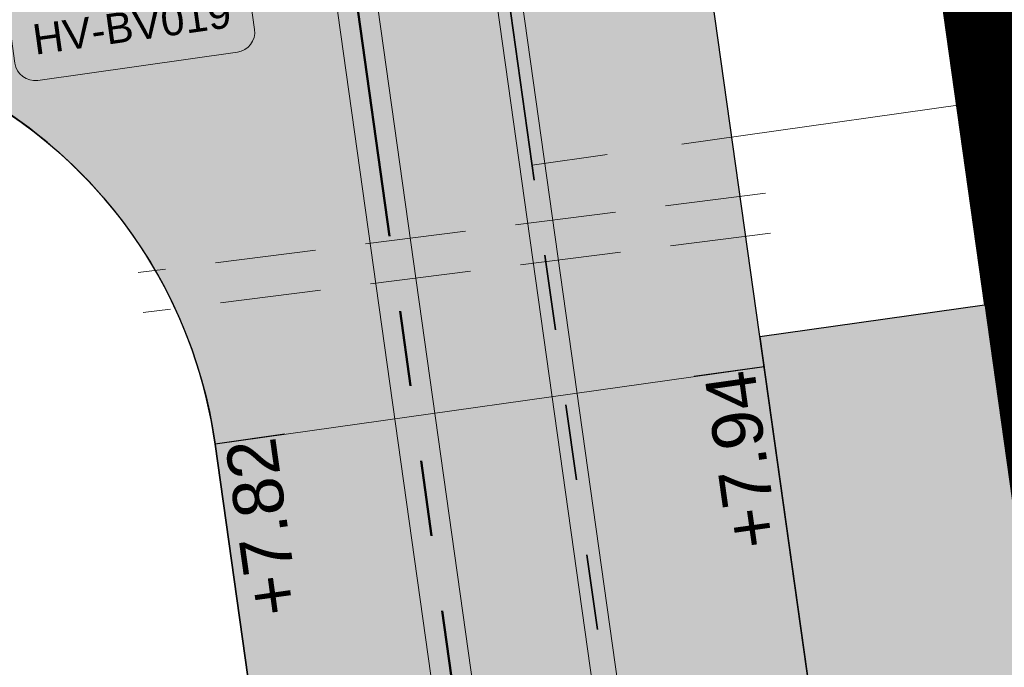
# Model space of a CAD drawing. Extents: x 98477 to 100410, y 398052 to 398969.
# Tile 74 of 256: x 98577 to 98586, y 398295 to 398301. Entities that reach past the tile are written whole.
import ezdxf
from ezdxf.enums import TextEntityAlignment as Align

# ---------------------------------------------------------------- set-up
doc = ezdxf.new("R2010")
doc.units = 0
for name, pattern in [('AL-NUTSTRACE', [17, 5, -3.5, 0, -3.5, 5]), ('DASHEDX2', [1.5, 1, -0.5]), ('RI-DWA', [9.75, 4.5, -0.75, 0.75, -0.75, 0.75, -0.75, 0.75, -0.75]), ('RI-RWA', [8.25, 4.5, -0.75, 0.75, -0.75, 0.75, -0.75])]:
    doc.linetypes.add(name, pattern=pattern)
for name, color, linetype, lineweight in [('N-IE-mantelbuis ø250', 42, 'DASHEDX2', 18), ('N-KO-kantbegrenzing grondwerk', 70, 'Continuous', 25), ('N-KO-kantverharding', 2, 'Continuous', 25), ('N-RI-DWA hoofdriool', 24, 'RI-DWA', 35), ('N-RI-DWA hoofdriool buiswand', 24, 'Continuous', 13), ('N-RI-DWA huisaansluitleiding', 24, 'RI-DWA', 18), ('N-RI-DWA putnummer', 24, 'Continuous', 18), ('N-RI-RWA hoofdriool', 162, 'RI-RWA', 50), ('N-RI-RWA hoofdriool buiswand', 162, 'Continuous', 13), ("N-VH-arcering 'MAT' grijs 251", 251, 'Continuous', 18), ('N-VH-arcering printbeton', 8, 'Continuous', 9), ('X-AL-hoogtelijn - Niv 1', 1, 'AL-HOOGTELIJN', 18), ('X-AL-nutstrace VERWERKT', 252, 'AL-NUTSTRACE', 18), ('X-AL-planthoogte VERWERKT', 180, 'Continuous', 25)]:
    doc.layers.add(name, color=color, linetype=linetype, lineweight=lineweight)
for name, color, linetype, plot in [('X-AL-contourlijnen', 30, 'Continuous', False), ('X-AL-hulplijn', 30, 'Continuous', False), ('X-AL-hulplijn riolering', 30, 'Continuous', False)]:
    doc.layers.add(name, color=color, linetype=linetype, plot=plot)
doc.styles.add('CS Annotative', font='arial.ttf')
doc.styles.get("Standard").update_dxf_attribs({"font": 'txt.shx'})
doc.linetypes.add('AL-HOOGTELIJN', pattern='A,10,-1.5,["H",Standard,S=0.9,R=0,X=-0.3,Y=-0.45],-1.5,30', length=43)

# ---------------------------------------------------------------- blocks, each defined once
blk = doc.blocks.new('*U1229')
at = {"layer": 'X-AL-hulplijn', "flags": 128}
blk.add_lwpolyline([(0.3465938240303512, 0.0487105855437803), (-0.3465938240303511, -0.0487105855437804)], dxfattribs=at)
at = {"layer": 'X-AL-planthoogte VERWERKT', "linetype": 'Continuous', "style": 'CS Annotative'}
blk.add_attdef('HOOGTE-LINKS', text='', height=0.4999999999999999, rotation=98.00000003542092, dxfattribs=at).set_placement((-1.455191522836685e-11, 0), align=Align.MIDDLE_RIGHT)
blk = doc.blocks.new('*U1228')
at = {"layer": 'X-AL-hulplijn', "flags": 128}
blk.add_lwpolyline([(0.3465938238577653, 0.04871058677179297), (-0.3465938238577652, -0.04871058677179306)], dxfattribs=at)
at = {"layer": 'X-AL-planthoogte VERWERKT', "linetype": 'Continuous', "style": 'CS Annotative'}
blk.add_attdef('HOOGTE-LINKS', text='', height=0.5, rotation=98.00000023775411, dxfattribs=at).set_placement((0, 0), align=Align.MIDDLE_RIGHT)
blk = doc.blocks.new('*U571')
at = {"layer": 'X-AL-hulplijn riolering'}
for points in [[(-0.6275572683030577, 0.6275572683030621), (7.682743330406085e-16, 0), (0.6275572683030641, 0.6275572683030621, 0.4142135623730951)], [(3.290701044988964e-15, 0), (-0.6275572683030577, -0.6275572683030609, 0.4142135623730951), (0.6275572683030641, -0.6275572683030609)]]:
    blk.add_hatch(color=256, dxfattribs=at).paths.add_polyline_path(points)
at = {"lineweight": 9}
blk.add_line((-23.04731756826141, -13.51823233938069), (-11.16410074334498, -11.84815512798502), dxfattribs=at)
blk.add_lwpolyline([(-21.50035709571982, -17.34013151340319), (-11.59767640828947, -15.9484005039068, 0.414213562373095), (-10.74658144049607, -14.81895933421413), (-11.5816200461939, -8.877350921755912, 0.414213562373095), (-12.71106121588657, -8.026255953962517), (-22.61374190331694, -9.417986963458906, 0.414213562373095), (-23.46483687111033, -10.54742813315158), (-22.6297982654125, -16.48903654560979, 0.414213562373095)], format="xyb", close=True)
at = {"layer": 'X-AL-hulplijn riolering'}
for points in [[(0.7530687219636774, -0.7530687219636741), (-0.7530687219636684, 0.7530687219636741)], [(0.7530687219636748, 0.7530687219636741), (-0.7530687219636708, -0.7530687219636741)]]:
    blk.add_lwpolyline(points, dxfattribs=at)
blk.add_circle((3.290701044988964e-15, 0), 0.8875, dxfattribs=at)
at = {"style": 'CS Annotative'}
for tag, height, p in [('HOOGTE', 2.5, (-17.380693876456, -10.72657577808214)), ('NR', 1.5, (-16.83072443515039, -14.63981168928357))]:
    blk.add_attdef(tag, text='', height=height, rotation=7.999999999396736, dxfattribs=at).set_placement(p, align=Align.MIDDLE_CENTER)

msp = doc.modelspace()

# ---------------------------------------------------------------- hatches: boundary and pattern name
at = {"layer": "N-VH-arcering 'MAT' grijs 251"}
h = msp.add_hatch(color=256, dxfattribs=at)
h.dxf.hatch_style = 1
edge = h.paths.add_edge_path()
edge.add_line((98801.70985258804, 398275.5025756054), (98759.07881222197, 398269.5111736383))
edge.add_arc((98758.55691309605, 398273.2246788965), 3.749999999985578, 188.0000000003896, 277.9999999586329, ccw=False)
edge.add_line((98754.84340783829, 398272.7027797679), (98754.7320693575, 398273.4949942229))
edge.add_arc((98759.43584268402, 398274.1560664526), 4.75000000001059, 98.00000000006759, 188.0000000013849, ccw=False)
edge.add_line((98758.77477045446, 398278.859839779), (98802.64364589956, 398285.0252081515))
edge.add_arc((98800.79960231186, 398298.1462600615), 13.24999999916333, 278.0000000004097, 315.3695932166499)
edge.add_arc((98814.32101528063, 398284.7981743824), 5.750000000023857, 97.99999999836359, 135.3695932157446, ccw=False)
edge.add_line((98813.52076995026, 398290.4922157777), (98817.94515990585, 398291.114023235))
edge.add_arc((98818.74540523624, 398285.4199818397), 5.750000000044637, 8.00000000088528, 97.99999999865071, ccw=False)
edge.add_line((98824.43944663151, 398286.2202271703), (98832.12180180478, 398231.5574297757))
edge.add_arc((98824.4472242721, 398230.4788382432), 7.74999999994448, -36.90337989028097, 8.000000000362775, ccw=False)
edge.add_line((98830.64450586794, 398225.8252159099), (98822.02531955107, 398214.3469478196))
edge.add_arc((98828.62242576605, 398209.3930917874), 8.249999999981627, 143.0966201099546, 188.000000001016)
edge.add_line((98820.45271419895, 398208.2449137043), (98820.95212056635, 398204.6914527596))
edge.add_line((98820.95212056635, 398204.6914527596), (98824.98814049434, 398175.9736787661))
edge.add_line((98824.98814049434, 398175.9736787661), (98826.34507822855, 398166.3185650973))
edge.add_arc((98829.56344945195, 398166.7708776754), 3.249999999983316, 187.9999999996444, 277.9999999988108)
edge.add_line((98830.01576203, 398163.552506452), (98845.49611657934, 398165.7281284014))
edge.add_line((98845.49611657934, 398165.7281284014), (98850.05134969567, 398166.3683246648))
edge.add_line((98850.05134969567, 398166.3683246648), (98871.26042709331, 398169.349066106))
edge.add_line((98871.26042709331, 398169.349066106), (98879.77673248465, 398170.5459547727))
edge.add_line((98879.77673248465, 398170.5459547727), (98895.91810200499, 398172.8144763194))
edge.add_line((98895.91810200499, 398172.8144763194), (98895.01347684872, 398179.2512187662))
edge.add_line((98895.01347684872, 398179.2512187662), (98835.84495974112, 398170.9356259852))
edge.add_arc((98835.18388751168, 398175.6393993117), 4.749999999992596, 188.0000000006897, 277.9999999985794, ccw=False)
edge.add_line((98830.48011418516, 398174.9783270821), (98825.97718274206, 398207.0183491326))
edge.add_arc((98833.65176027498, 398208.096940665), 7.750000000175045, 143.0966201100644, 188.0000000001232, ccw=False)
edge.add_line((98827.4544786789, 398212.7505629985), (98836.07366499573, 398224.2288310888))
edge.add_arc((98829.47655878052, 398229.1826871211), 8.250000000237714, 323.096620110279, 367.9999999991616)
edge.add_line((98837.64627034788, 398230.3308652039), (98837.34238794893, 398232.4931008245))
edge.add_line((98837.34238794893, 398232.4931008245), (98837.34238780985, 398232.493100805))
edge.add_line((98837.34238780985, 398232.493100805), (98829.68786739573, 398286.9578446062))
edge.add_arc((98835.38190879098, 398287.7580899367), 5.749999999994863, 97.99999999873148, 188.0000000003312, ccw=False)
edge.add_line((98834.58166346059, 398293.452131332), (98882.50500414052, 398300.1873176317))
edge.add_arc((98883.61838894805, 398292.2651730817), 8.000000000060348, 11.632034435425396, 97.9999999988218, ccw=False)
edge.add_line((98891.45409032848, 398293.8781776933), (98890.9995, 398296.0865))
edge.add_line((98890.9995, 398296.0865), (98889.023, 398305.688))
edge.add_line((98889.023, 398305.688), (98888.557, 398307.974))
edge.add_line((98888.557, 398307.974), (98887.38477368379, 398314.7597044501))
edge.add_arc((98879.50153614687, 398313.3978799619), 8.00000000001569, -82.00000000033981, 9.801079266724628, ccw=False)
edge.add_line((98880.6149209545, 398305.475735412), (98872.94460748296, 398304.3977431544))
edge.add_arc((98872.42270835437, 398308.1112484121), 3.749999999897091, 189.4265010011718, 278.00000000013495, ccw=False)
edge.add_arc((92946.7354543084, 397324.3039467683), 6003.049999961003, 9.42650100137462, 10.61166010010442)
edge.add_line((98847.1206531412, 398429.7738954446), (98842.31285519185, 398429.0982035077))
edge.add_arc((92946.7354539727, 397324.3039467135), 5998.200000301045, 9.428546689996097, 10.613773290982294, ccw=False)
edge.add_arc((98860.08948650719, 398306.4687901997), 3.840166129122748, -81.43407539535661, 6.657381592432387, ccw=False)
edge.add_line((98860.66146879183, 398302.6714605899), (98847.18483033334, 398300.7774425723))
edge.add_line((98847.18483033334, 398300.7774425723), (98842.62959721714, 398300.1372463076))
edge.add_line((98842.62959721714, 398300.1372463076), (98820.15051205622, 398296.9780169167))
edge.add_arc((98819.35026672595, 398302.672058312), 5.749999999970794, 187.9999999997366, 277.99999999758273, ccw=False)
edge.add_line((98813.65622533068, 398301.8718129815), (98812.30624625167, 398311.4774132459))
edge.add_line((98812.30624625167, 398311.4774132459), (98811.1093575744, 398319.9937186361))
edge.add_line((98811.1093575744, 398319.9937186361), (98809.24443803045, 398333.2633107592))
edge.add_line((98809.24443803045, 398333.2633107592), (98808.67382831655, 398337.3234098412))
edge.add_line((98808.67382831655, 398337.3234098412), (98807.71353391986, 398344.1562595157))
edge.add_line((98807.71353391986, 398344.1562595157), (98807.70657526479, 398344.2057729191))
edge.add_line((98807.70657526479, 398344.2057729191), (98811.66764753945, 398344.7624653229))
edge.add_line((98811.66764753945, 398344.7624653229), (98829.49247277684, 398347.2675811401))
edge.add_line((98829.49247277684, 398347.2675811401), (98831.96814294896, 398347.6155138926))
edge.add_line((98831.96814294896, 398347.6155138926), (98831.06351779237, 398354.0522563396))
edge.add_line((98831.06351779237, 398354.0522563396), (98828.58784762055, 398353.704323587))
edge.add_line((98828.58784762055, 398353.704323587), (98810.76302238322, 398351.1992077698))
edge.add_line((98810.76302238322, 398351.1992077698), (98806.80195010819, 398350.6425153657))
edge.add_line((98806.80195010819, 398350.6425153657), (98806.79499145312, 398350.6920287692))
edge.add_line((98806.79499145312, 398350.6920287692), (98805.14616655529, 398362.4240275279))
edge.add_line((98805.14616655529, 398362.4240275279), (98805.04836903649, 398363.119893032))
edge.add_line((98805.04836903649, 398363.119893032), (98803.99065346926, 398370.6459303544))
edge.add_line((98803.99065346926, 398370.6459303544), (98802.48758397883, 398381.3408254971))
edge.add_line((98802.48758397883, 398381.3408254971), (98801.4298684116, 398388.8668628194))
edge.add_line((98801.4298684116, 398388.8668628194), (98799.92679892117, 398399.561757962))
edge.add_line((98799.92679892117, 398399.561757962), (98798.86908335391, 398407.0877952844))
edge.add_line((98798.86908335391, 398407.0877952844), (98797.36601386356, 398417.7826904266))
edge.add_line((98797.36601386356, 398417.7826904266), (98796.79540414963, 398421.8427895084))
edge.add_line((98796.79540414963, 398421.8427895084), (98795.88382033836, 398428.3290453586))
edge.add_line((98795.88382033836, 398428.3290453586), (98795.87686168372, 398428.3785587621))
edge.add_line((98795.87686168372, 398428.3785587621), (98799.83793395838, 398428.9352511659))
edge.add_line((98799.83793395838, 398428.9352511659), (98817.66275919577, 398431.4403669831))
edge.add_line((98817.66275919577, 398431.4403669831), (98820.13842936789, 398431.7882997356))
edge.add_line((98820.13842936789, 398431.7882997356), (98819.2338042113, 398438.2250421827))
edge.add_line((98819.2338042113, 398438.2250421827), (98816.75813403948, 398437.87710943))
edge.add_line((98816.75813403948, 398437.87710943), (98798.93330880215, 398435.3719936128))
edge.add_line((98798.93330880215, 398435.3719936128), (98794.9722365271, 398434.8153012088))
edge.add_line((98794.9722365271, 398434.8153012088), (98794.96527787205, 398434.8648146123))
edge.add_line((98794.96527787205, 398434.8648146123), (98793.37870452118, 398446.1538705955))
edge.add_line((98793.37870452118, 398446.1538705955), (98792.73850825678, 398450.7091037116))
edge.add_line((98792.73850825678, 398450.7091037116), (98789.33816684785, 398474.9037900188))
edge.add_line((98789.33816684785, 398474.9037900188), (98783.89169246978, 398474.1383379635))
edge.add_line((98783.89169246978, 398474.1383379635), (98786.76317609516, 398453.7066703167))
edge.add_arc((98782.05940276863, 398453.0455980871), 4.750000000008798, -82.0000000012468, 7.999999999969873, ccw=False)
edge.add_line((98782.72047499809, 398448.3418247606), (98773.11487473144, 398446.9918456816))
edge.add_line((98773.11487473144, 398446.9918456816), (98764.5985693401, 398445.7949570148))
edge.add_line((98764.5985693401, 398445.7949570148), (98743.40683266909, 398442.8166526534))
edge.add_line((98743.40683266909, 398442.8166526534), (98734.89052727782, 398441.6197639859))
edge.add_line((98734.89052727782, 398441.6197639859), (98611.80020633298, 398424.3205475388))
edge.add_line((98611.80020633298, 398424.3205475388), (98607.65702311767, 398453.8008279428))
edge.add_arc((98611.6373665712, 398454.1216500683), 3.993251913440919, 101.39182936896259, 184.6081706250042, ccw=False)
edge.add_line((98610.84862924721, 398458.0362323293), (98611.83889731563, 398458.1754054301))
edge.add_line((98611.83889731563, 398458.1754054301), (98639.5664032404, 398462.0722522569))
edge.add_line((98639.5664032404, 398462.0722522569), (98641.54693937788, 398462.3505984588))
edge.add_line((98641.54693937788, 398462.3505984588), (98659.37176461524, 398464.8557142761))
edge.add_line((98659.37176461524, 398464.8557142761), (98661.84743478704, 398465.2036470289))
edge.add_line((98661.84743478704, 398465.2036470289), (98660.94280963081, 398471.6403894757))
edge.add_line((98660.94280963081, 398471.6403894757), (98649.90132066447, 398470.0886093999))
edge.add_line((98649.90132066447, 398470.0886093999), (98624.64948491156, 398466.5396953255))
edge.add_line((98624.64948491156, 398466.5396953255), (98622.66894877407, 398466.2613491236))
edge.add_line((98622.66894877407, 398466.2613491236), (98604.84412353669, 398463.7562333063))
edge.add_line((98604.84412353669, 398463.7562333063), (98602.86358739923, 398463.4778871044))
edge.add_line((98602.86358739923, 398463.4778871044), (98594.9414428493, 398462.3645022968))
edge.add_line((98594.9414428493, 398462.3645022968), (98576.27488975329, 398459.7410893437))
edge.add_line((98576.27488975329, 398459.7410893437), (98577.17951490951, 398453.3043468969))
edge.add_line((98577.17951490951, 398453.3043468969), (98578.1697829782, 398453.4435199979))
edge.add_line((98578.1697829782, 398453.4435199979), (98598.47059208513, 398456.2943364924))
edge.add_arc((98598.79151287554, 398452.3139562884), 3.993296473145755, 11.424909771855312, 94.60953932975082, ccw=False)
edge.add_line((98602.70568277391, 398453.1049624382), (98606.84886598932, 398423.6246820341))
edge.add_line((98606.84886598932, 398423.6246820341), (98548.81915716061, 398415.4691383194))
edge.add_arc((98548.15808493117, 398420.172911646), 4.750000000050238, 188.0000000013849, 277.99999999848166, ccw=False)
edge.add_line((98543.45431160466, 398419.5118394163), (98539.76818545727, 398445.7399897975))
edge.add_line((98539.76818545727, 398445.7399897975), (98538.97597100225, 398445.6286513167))
edge.add_line((98538.97597100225, 398445.6286513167), (98538.73241807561, 398447.361620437))
edge.add_line((98538.73241807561, 398447.361620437), (98534.77134580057, 398446.8049280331))
edge.add_line((98534.77134580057, 398446.8049280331), (98536.52992450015, 398434.2919904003))
edge.add_line((98536.52992450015, 398434.2919904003), (98537.17012076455, 398429.7367572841))
edge.add_line((98537.17012076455, 398429.7367572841), (98538.39484405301, 398421.0223982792))
edge.add_line((98538.39484405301, 398421.0223982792), (98539.03504031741, 398416.467165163))
edge.add_line((98539.03504031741, 398416.467165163), (98541.02521566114, 398402.30633178))
edge.add_line((98541.02521566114, 398402.30633178), (98541.66541192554, 398397.7510986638))
edge.add_line((98541.66541192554, 398397.7510986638), (98543.65558726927, 398383.5902652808))
edge.add_line((98543.65558726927, 398383.5902652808), (98544.29578353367, 398379.0350321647))
edge.add_line((98544.29578353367, 398379.0350321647), (98545.60401068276, 398369.7265123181))
edge.add_arc((98543.87104156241, 398369.4829593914), 1.750000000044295, -82.00000000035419, 7.99999999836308, ccw=False)
edge.add_line((98544.11459448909, 398367.7499902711), (98522.47723718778, 398364.7090580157))
edge.add_line((98522.47723718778, 398364.7090580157), (98523.21485462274, 398359.4606372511))
edge.add_line((98523.21485462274, 398359.4606372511), (98545.05026553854, 398362.5294041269))
edge.add_line((98545.05026553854, 398362.5294041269), (98549.60549865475, 398363.1696003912))
edge.add_line((98549.60549865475, 398363.1696003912), (98564.16243926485, 398365.2154449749))
edge.add_arc((98564.82351149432, 398360.5116716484), 4.749999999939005, 8.000000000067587, 97.99999999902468, ccw=False)
edge.add_line((98569.5272848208, 398361.172743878), (98576.49985717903, 398311.5603136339))
edge.add_arc((98571.7960838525, 398310.8992414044), 4.749999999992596, -82.0000000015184, 7.999999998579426, ccw=False)
edge.add_line((98572.45715608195, 398306.1954680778), (98563.84182388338, 398304.9846620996))
edge.add_line((98563.84182388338, 398304.9846620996), (98559.28659076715, 398304.3444658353))
edge.add_line((98559.28659076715, 398304.3444658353), (98541.0161448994, 398301.7767221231))
edge.add_line((98541.0161448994, 398301.7767221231), (98541.7537623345, 398296.5283013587))
edge.add_line((98541.7537623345, 398296.5283013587), (98553.88454617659, 398298.2331718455))
edge.add_arc((98554.12809910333, 398296.5002027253), 1.749999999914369, 7.999999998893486, 98.0000000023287, ccw=False)
edge.add_line((98555.86106822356, 398296.7437556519), (98557.35022040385, 398286.1478873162))
edge.add_line((98557.35022040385, 398286.1478873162), (98557.99041666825, 398281.5926542))
edge.add_line((98557.99041666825, 398281.5926542), (98560.13368242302, 398266.3425259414))
edge.add_line((98560.13368242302, 398266.3425259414), (98560.77387868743, 398261.7872928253))
edge.add_line((98560.77387868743, 398261.7872928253), (98562.9171444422, 398246.5371645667))
edge.add_line((98562.9171444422, 398246.5371645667), (98563.5573407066, 398241.9819314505))
edge.add_line((98563.5573407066, 398241.9819314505), (98565.70060646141, 398226.7318031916))
edge.add_line((98565.70060646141, 398226.7318031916), (98566.34080272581, 398222.1765700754))
edge.add_line((98566.34080272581, 398222.1765700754), (98567.56552601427, 398213.4622110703))
edge.add_line((98567.56552601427, 398213.4622110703), (98568.20572227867, 398208.9069779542))
edge.add_line((98568.20572227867, 398208.9069779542), (98576.53105717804, 398149.6691420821))
edge.add_line((98576.53105717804, 398149.6691420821), (98576.55610833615, 398149.4908938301))
edge.add_line((98576.55610833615, 398149.4908938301), (98535.4599834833, 398143.7152101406))
edge.add_line((98535.4599834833, 398143.7152101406), (98536.3465161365, 398137.4072025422))
edge.add_line((98536.3465161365, 398137.4072025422), (98537.33678420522, 398137.5463756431))
edge.add_line((98537.33678420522, 398137.5463756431), (98577.44264098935, 398143.1828862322))
edge.add_line((98577.44264098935, 398143.1828862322), (98578.76478544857, 398133.7753395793))
edge.add_line((98578.76478544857, 398133.7753395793), (98538.65892866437, 398128.1388289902))
edge.add_line((98538.65892866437, 398128.1388289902), (98537.66866059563, 398127.9996558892))
edge.add_line((98537.66866059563, 398127.9996558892), (98538.57328575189, 398121.5629134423))
edge.add_line((98538.57328575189, 398121.5629134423), (98579.66941060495, 398127.3385971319))
edge.add_line((98579.66941060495, 398127.3385971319), (98579.67636925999, 398127.2890837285))
edge.add_line((98579.67636925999, 398127.2890837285), (98580.7660946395, 398119.5352847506))
edge.add_line((98580.7660946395, 398119.5352847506), (98582.57534495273, 398106.6617998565))
edge.add_line((98582.57534495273, 398106.6617998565), (98583.06245080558, 398103.1958616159))
edge.add_line((98583.06245080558, 398103.1958616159), (98584.87170111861, 398090.3223767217))
edge.add_line((98584.87170111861, 398090.3223767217), (98585.35880697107, 398086.8564384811))
edge.add_line((98585.35880697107, 398086.8564384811), (98587.16805728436, 398073.9829535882))
edge.add_line((98587.16805728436, 398073.9829535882), (98588.14928671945, 398067.0011433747))
edge.add_arc((98585.92118356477, 398066.6880038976), 2.249999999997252, -71.05267843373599, 7.999999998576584, ccw=False)
edge.add_line((98586.6517556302, 398064.5599145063), (98587.08769329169, 398064.7095716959))
edge.add_line((98587.08769329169, 398064.7095716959), (98595.76511800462, 398067.6885274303))
edge.add_line((98595.76511800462, 398067.6885274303), (98596.09256923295, 398067.8009412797))
edge.add_arc((98595.36199716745, 398069.9290306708), 2.249999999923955, 187.9999999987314, 288.947321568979, ccw=False)
edge.add_line((98593.13389401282, 398069.6158911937), (98582.46560133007, 398145.5247379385))
edge.add_arc((98587.16937465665, 398146.1858101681), 4.750000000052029, 98.00000000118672, 187.9999999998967, ccw=False)
edge.add_line((98586.50830242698, 398150.8895834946), (98609.06670264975, 398154.0599598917))
edge.add_line((98609.06670264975, 398154.0599598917), (98621.30783352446, 398156.2004915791))
edge.add_line((98621.30783352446, 398156.2004915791), (98618.71337939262, 398174.6609919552))
edge.add_line((98618.71337939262, 398174.6609919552), (98600.88855415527, 398172.155876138))
edge.add_line((98600.88855415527, 398172.155876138), (98602.70587460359, 398159.2249692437))
edge.add_line((98602.70587460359, 398159.2249692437), (98585.67326382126, 398156.8311919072))
edge.add_arc((98585.08617653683, 398161.633146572), 4.837710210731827, 189.0296070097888, 276.97039299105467, ccw=False)
edge.add_line((98580.30841826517, 398160.8738930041), (98573.6350680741, 398208.3572469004))
edge.add_line((98573.6350680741, 398208.3572469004), (98572.71652560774, 398214.8930161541))
edge.add_line((98572.71652560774, 398214.8930161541), (98570.01656744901, 398234.1042166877))
edge.add_line((98570.01656744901, 398234.1042166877), (98569.09802498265, 398240.6399859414))
edge.add_line((98569.09802498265, 398240.6399859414), (98568.63179509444, 398243.9573839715))
edge.add_line((98568.63179509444, 398243.9573839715), (98568.16556520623, 398247.2747820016))
edge.add_arc((98572.86933853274, 398247.9358542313), 4.74999999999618, 98.00000000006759, 188.0000000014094, ccw=False)
edge.add_line((98572.20826630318, 398252.6396275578), (98597.85620928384, 398256.2442108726))
edge.add_line((98597.85620928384, 398256.2442108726), (98604.39197853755, 398257.1627533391))
edge.add_line((98604.39197853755, 398257.1627533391), (98619.64210679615, 398259.3060190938))
edge.add_line((98619.64210679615, 398259.3060190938), (98626.17787604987, 398260.2245615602))
edge.add_line((98626.17787604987, 398260.2245615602), (98639.44746817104, 398262.089481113))
edge.add_line((98639.44746817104, 398262.089481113), (98639.4969815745, 398262.096439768))
edge.add_line((98639.4969815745, 398262.096439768), (98640.05367397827, 398258.1353674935))
edge.add_line((98640.05367397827, 398258.1353674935), (98641.8629242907, 398245.2618825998))
edge.add_line((98641.8629242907, 398245.2618825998), (98642.14127049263, 398243.2813464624))
edge.add_line((98642.14127049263, 398243.2813464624), (98643.25465530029, 398235.3592019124))
edge.add_line((98643.25465530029, 398235.3592019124), (98644.5767997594, 398225.9516552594))
edge.add_line((98644.5767997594, 398225.9516552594), (98646.03811731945, 398215.5538405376))
edge.add_line((98646.03811731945, 398215.5538405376), (98646.38605007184, 398213.0781703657))
edge.add_line((98646.38605007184, 398213.0781703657), (98652.82279251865, 398213.9827955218))
edge.add_line((98652.82279251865, 398213.9827955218), (98652.47485976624, 398216.4584656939))
edge.add_line((98652.47485976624, 398216.4584656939), (98651.70940771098, 398221.904940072))
edge.add_line((98651.70940771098, 398221.904940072), (98651.43106150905, 398223.8854762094))
edge.add_line((98651.43106150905, 398223.8854762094), (98649.62181119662, 398236.758961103))
edge.add_line((98649.62181119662, 398236.758961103), (98649.34346499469, 398238.7394972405))
edge.add_line((98649.34346499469, 398238.7394972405), (98646.49041642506, 398259.0399926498))
edge.add_line((98646.49041642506, 398259.0399926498), (98645.93372402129, 398263.0010649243))
edge.add_line((98645.93372402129, 398263.0010649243), (98645.98323742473, 398263.0080235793))
edge.add_line((98645.98323742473, 398263.0080235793), (98654.39783815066, 398264.1906185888))
edge.add_line((98654.39783815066, 398264.1906185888), (98722.62535253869, 398273.7793704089))
edge.add_line((98722.62535253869, 398273.7793704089), (98731.14165792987, 398274.9762590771))
edge.add_line((98731.14165792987, 398274.9762590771), (98743.97026282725, 398276.7792019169))
edge.add_arc((98744.55735011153, 398271.9772472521), 4.837710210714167, 9.02960700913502, 96.9703929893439, ccw=False)
edge.add_line((98749.33510838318, 398272.73650082), (98750.7268393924, 398262.8338201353))
edge.add_line((98750.7268393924, 398262.8338201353), (98752.41029510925, 398263.0704144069))
edge.add_line((98752.41029510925, 398263.0704144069), (98756.96552822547, 398263.7106106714))
edge.add_line((98756.96552822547, 398263.7106106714), (98772.21565648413, 398265.8538764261))
edge.add_line((98772.21565648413, 398265.8538764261), (98776.77088960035, 398266.4940726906))
edge.add_line((98776.77088960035, 398266.4940726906), (98795.98209013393, 398269.1940308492))
edge.add_line((98795.98209013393, 398269.1940308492), (98800.53732325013, 398269.8342271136))
edge.add_line((98800.53732325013, 398269.8342271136), (98802.46834598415, 398270.1056146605))
edge.add_line((98802.46834598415, 398270.1056146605), (98801.70985258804, 398275.5025756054))
edge = h.paths.add_edge_path(flags=16)
edge.add_line((98744.0622075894, 398333.4636472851), (98751.98435213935, 398334.5770320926))
edge.add_line((98751.98435213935, 398334.5770320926), (98753.96600319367, 398334.8555349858))
edge.add_line((98753.96600319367, 398334.8555349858), (98764.36270300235, 398336.316695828))
edge.add_line((98764.36270300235, 398336.316695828), (98764.36270299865, 398336.3166958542))
edge.add_line((98764.36270299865, 398336.3166958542), (98766.34323913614, 398336.5950420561))
edge.add_line((98766.34323913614, 398336.5950420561), (98774.26538368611, 398337.7084268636))
edge.add_line((98774.26538368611, 398337.7084268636), (98774.24729118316, 398337.8371617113))
edge.add_line((98774.24729118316, 398337.8371617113), (98802.48973650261, 398341.8063785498))
edge.add_line((98802.48973650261, 398341.8063785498), (98803.0185942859, 398338.0433598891))
edge.add_line((98803.0185942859, 398338.0433598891), (98808.47417984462, 398299.2248515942))
edge.add_arc((98800.79960231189, 398298.1462600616), 7.750000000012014, -82.00000000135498, 8.000000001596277, ccw=False)
edge.add_line((98801.87819384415, 398290.4716825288), (98771.96746476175, 398286.2680036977))
edge.add_line((98771.96746476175, 398286.2680036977), (98767.41223164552, 398285.6278074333))
edge.add_line((98767.41223164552, 398285.6278074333), (98755.13290759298, 398283.9020609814))
edge.add_line((98755.13290759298, 398283.9020609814), (98746.61660220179, 398282.7051723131))
edge.add_line((98746.61660220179, 398282.7051723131), (98730.37620587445, 398280.4227334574))
edge.add_line((98730.37620587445, 398280.4227334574), (98721.85990048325, 398279.2258447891))
edge.add_line((98721.85990048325, 398279.2258447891), (98654.3282516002, 398269.7348904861))
edge.add_arc((98653.66717937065, 398274.4386638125), 4.749999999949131, 187.9999999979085, 277.9999999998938, ccw=False)
edge.add_line((98648.96340604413, 398273.7775915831), (98644.1340994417, 398308.1398935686))
edge.add_line((98644.1340994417, 398308.1398935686), (98642.93721077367, 398316.6561989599))
edge.add_line((98642.93721077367, 398316.6561989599), (98640.29988051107, 398335.4217788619))
edge.add_line((98640.29988051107, 398335.4217788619), (98638.12129075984, 398335.1155980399))
edge.add_line((98638.12129075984, 398335.1155980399), (98637.23004949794, 398334.990342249))
edge.add_line((98637.23004949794, 398334.990342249), (98635.05145974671, 398334.6841614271))
edge.add_line((98635.05145974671, 398334.6841614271), (98635.74036659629, 398329.7823344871))
edge.add_line((98635.74036659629, 398329.7823344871), (98636.93725526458, 398321.266029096))
edge.add_line((98636.93725526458, 398321.266029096), (98638.384655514, 398310.967241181))
edge.add_line((98638.384655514, 398310.967241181), (98639.02485177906, 398306.4120080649))
edge.add_line((98639.02485177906, 398306.4120080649), (98641.16811753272, 398291.1618798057))
edge.add_line((98641.16811753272, 398291.1618798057), (98642.36500620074, 398282.6455744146))
edge.add_line((98642.36500620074, 398282.6455744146), (98643.71498527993, 398273.0399741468))
edge.add_arc((98639.01121195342, 398272.3789019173), 4.749999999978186, -82.00000000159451, 7.999999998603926, ccw=False)
edge.add_line((98639.67228418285, 398267.6751285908), (98619.32227537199, 398264.8151213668))
edge.add_line((98619.32227537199, 398264.8151213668), (98614.27190822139, 398264.1053385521))
edge.add_line((98614.27190822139, 398264.1053385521), (98593.92189940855, 398261.2453313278))
edge.add_arc((98593.26082717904, 398265.9491046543), 4.750000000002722, 188.0000000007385, 277.9999999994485, ccw=False)
edge.add_line((98588.55705385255, 398265.2880324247), (98581.77932383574, 398313.5140873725))
edge.add_line((98581.77932383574, 398313.5140873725), (98580.58243516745, 398322.0303927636))
edge.add_line((98580.58243516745, 398322.0303927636), (98575.23122943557, 398360.1062000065))
edge.add_line((98575.23122943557, 398360.1062000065), (98574.59103317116, 398364.6614331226))
edge.add_line((98574.59103317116, 398364.6614331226), (98572.66348572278, 398378.3766458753))
edge.add_line((98572.66348572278, 398378.3766458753), (98571.18825085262, 398388.8734874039))
edge.add_line((98571.18825085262, 398388.8734874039), (98568.51612731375, 398407.8866343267))
edge.add_arc((98573.21990064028, 398408.5477065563), 4.750000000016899, 97.9999999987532, 188.0000000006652, ccw=False)
edge.add_line((98572.55882841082, 398413.2514798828), (98607.11918401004, 398418.1086211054))
edge.add_line((98607.11918401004, 398418.1086211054), (98607.61431804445, 398418.1782076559))
edge.add_line((98607.61431804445, 398418.1782076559), (98611.58353488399, 398389.9357623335))
edge.add_line((98611.58353488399, 398389.9357623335), (98611.454800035, 398389.9176698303))
edge.add_line((98611.454800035, 398389.9176698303), (98613.2640503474, 398377.0441849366))
edge.add_line((98613.2640503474, 398377.0441849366), (98613.33363689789, 398376.5490509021))
edge.add_line((98613.33363689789, 398376.5490509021), (98626.20712179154, 398378.3583012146))
edge.add_line((98626.20712179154, 398378.3583012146), (98628.18765792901, 398378.6366474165))
edge.add_line((98628.18765792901, 398378.6366474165), (98636.10980247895, 398379.7500322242))
edge.add_line((98636.10980247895, 398379.7500322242), (98648.36932117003, 398381.4729952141))
edge.add_line((98648.36932117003, 398381.4729952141), (98647.4646960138, 398387.9097376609))
edge.add_line((98647.4646960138, 398387.9097376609), (98634.59121112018, 398386.1004873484))
edge.add_line((98634.59121112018, 398386.1004873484), (98632.49184281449, 398385.8054403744))
edge.add_line((98632.49184281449, 398385.8054403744), (98619.73719008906, 398384.0128908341))
edge.add_line((98619.73719008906, 398384.0128908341), (98617.50908693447, 398383.6997513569))
edge.add_line((98617.50908693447, 398383.6997513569), (98612.56565838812, 398418.8740731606))
edge.add_line((98612.56565838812, 398418.8740731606), (98613.06079242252, 398418.943659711))
edge.add_line((98613.06079242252, 398418.943659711), (98667.57504960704, 398426.6051389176))
edge.add_line((98667.57504960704, 398426.6051389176), (98722.08930679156, 398434.2666181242))
edge.add_line((98722.08930679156, 398434.2666181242), (98726.14940587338, 398434.8372278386))
edge.add_line((98726.14940587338, 398434.8372278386), (98759.42241298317, 398439.51344403))
edge.add_line((98759.42241298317, 398439.51344403), (98763.48251206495, 398440.084053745))
edge.add_line((98763.48251206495, 398440.084053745), (98783.48592705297, 398442.8953503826))
edge.add_arc((98784.14699928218, 398438.191577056), 4.750000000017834, 8.000000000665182, 97.99999999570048, ccw=False)
edge.add_line((98788.85077260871, 398438.8526492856), (98795.6145853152, 398390.7256211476))
edge.add_arc((98790.91081198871, 398390.064548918), 4.749999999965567, -82.00000000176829, 8.000000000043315, ccw=False)
edge.add_line((98791.57188421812, 398385.3607755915), (98787.36324492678, 398384.7692899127))
edge.add_line((98787.36324492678, 398384.7692899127), (98774.48976003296, 398382.9600396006))
edge.add_line((98774.48976003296, 398382.9600396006), (98766.12199485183, 398381.7840268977))
edge.add_line((98766.12199485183, 398381.7840268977), (98766.07248144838, 398381.7770682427))
edge.add_line((98766.07248144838, 398381.7770682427), (98764.94517930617, 398389.7982395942))
edge.add_line((98764.94517930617, 398389.7982395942), (98762.09213076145, 398410.0987350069))
edge.add_line((98762.09213076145, 398410.0987350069), (98761.95295766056, 398411.0890030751))
edge.add_line((98761.95295766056, 398411.0890030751), (98755.5162152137, 398410.1843779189))
edge.add_line((98755.5162152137, 398410.1843779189), (98755.65538831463, 398409.1941098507))
edge.add_line((98755.65538831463, 398409.1941098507), (98758.50843688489, 398388.893614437))
edge.add_line((98758.50843688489, 398388.893614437), (98759.63573900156, 398380.8724430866))
edge.add_line((98759.63573900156, 398380.8724430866), (98759.5862255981, 398380.8654844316))
edge.add_line((98759.5862255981, 398380.8654844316), (98748.79230364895, 398379.3484976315))
edge.add_line((98748.79230364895, 398379.3484976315), (98744.23707053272, 398378.7083013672))
edge.add_line((98744.23707053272, 398378.7083013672), (98741.31577972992, 398378.2977407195))
edge.add_line((98741.31577972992, 398378.2977407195), (98735.86930535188, 398377.532288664))
edge.add_line((98735.86930535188, 398377.532288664), (98732.94801454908, 398377.1217280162))
edge.add_line((98732.94801454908, 398377.1217280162), (98728.39278143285, 398376.4815317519))
edge.add_line((98728.39278143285, 398376.4815317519), (98718.31915239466, 398375.0657755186))
edge.add_arc((98720.44154218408, 398359.9641874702), 15.25000000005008, 97.9999999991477, 128.0000000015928)
edge.add_line((98711.052704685, 398371.9813514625), (98707.24934533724, 398369.0098414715))
edge.add_line((98707.24934533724, 398369.0098414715), (98710.51235115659, 398364.8333844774))
edge.add_line((98710.51235115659, 398364.8333844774), (98713.62044188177, 398367.261691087))
edge.add_arc((98721.25410813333, 398357.3241039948), 12.53110121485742, 99.37790491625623, 127.53006232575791, ccw=False)
edge.add_line((98719.21222162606, 398369.6877279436), (98728.55711414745, 398371.001066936))
edge.add_line((98728.55711414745, 398371.001066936), (98733.11234726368, 398371.6412632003))
edge.add_line((98733.11234726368, 398371.6412632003), (98743.90626921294, 398373.1582500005))
edge.add_line((98743.90626921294, 398373.1582500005), (98752.42257460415, 398374.3551386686))
edge.add_line((98752.42257460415, 398374.3551386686), (98763.21649655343, 398375.8721254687))
edge.add_line((98763.21649655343, 398375.8721254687), (98767.77172966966, 398376.512321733))
edge.add_line((98767.77172966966, 398376.512321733), (98793.32064568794, 398380.102987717))
edge.add_arc((98793.7681908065, 398376.2908113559), 3.838357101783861, 9.304190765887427, 96.69580920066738, ccw=False)
edge.add_line((98797.55605007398, 398376.9113815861), (98799.60189465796, 398362.3544409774))
edge.add_line((98799.60189465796, 398362.3544409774), (98801.64078058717, 398347.8470137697))
edge.add_line((98801.64078058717, 398347.8470137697), (98801.71036713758, 398347.3518797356))
edge.add_line((98801.71036713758, 398347.3518797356), (98773.46792181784, 398343.3826628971))
edge.add_line((98773.46792181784, 398343.3826628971), (98773.36075853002, 398344.1451693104))
edge.add_line((98773.36075853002, 398344.1451693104), (98770.8850883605, 398343.7972365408))
edge.add_line((98770.8850883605, 398343.7972365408), (98758.01160346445, 398341.9879862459))
edge.add_line((98758.01160346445, 398341.9879862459), (98756.03106732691, 398341.7096400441))
edge.add_line((98756.03106732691, 398341.7096400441), (98743.15758242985, 398339.900389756))
edge.add_line((98743.15758242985, 398339.900389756), (98743.15758243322, 398339.9003897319))
edge.add_line((98743.15758243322, 398339.9003897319), (98742.16731436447, 398339.761216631))
edge.add_line((98742.16731436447, 398339.761216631), (98743.07193952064, 398333.3244741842))
edge.add_line((98743.07193952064, 398333.3244741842), (98744.0622075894, 398333.4636472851))
edge = h.paths.add_edge_path(flags=16)
edge.add_line((98545.99047331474, 398402.9031704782), (98545.73996173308, 398404.6856530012))
edge.add_arc((98550.44373505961, 398405.3467252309), 4.750000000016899, 98.00000000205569, 188.0000000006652, ccw=False)
edge.add_line((98549.78266282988, 398410.0504985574), (98557.70480737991, 398411.1638833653))
edge.add_arc((98558.36587960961, 398406.4601100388), 4.750000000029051, 8.000000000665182, 98.00000000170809, ccw=False)
edge.add_line((98563.06965293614, 398407.1211822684), (98563.35495779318, 398405.0911327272))
edge.add_line((98563.35495779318, 398405.0911327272), (98565.09462155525, 398392.7127818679))
edge.add_line((98565.09462155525, 398392.7127818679), (98565.44255430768, 398390.237111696))
edge.add_line((98565.44255430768, 398390.237111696), (98567.18221806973, 398377.8587608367))
edge.add_line((98567.18221806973, 398377.8587608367), (98567.46752292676, 398375.8287112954))
edge.add_arc((98562.76374960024, 398375.1676390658), 4.749999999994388, -82.00000000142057, 7.9999999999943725, ccw=False)
edge.add_line((98563.42482182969, 398370.4638657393), (98555.50267727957, 398369.3504809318))
edge.add_arc((98554.84160505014, 398374.0542542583), 4.749999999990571, 187.9999999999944, 277.99999999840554, ccw=False)
edge.add_line((98550.13783172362, 398373.3931820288), (98549.88732014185, 398375.1756645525))
edge.add_line((98549.88732014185, 398375.1756645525), (98548.07806982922, 398388.0491494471))
edge.add_line((98548.07806982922, 398388.0491494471), (98547.79972362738, 398390.0296855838))
edge.add_line((98547.79972362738, 398390.0296855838), (98545.99047331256, 398402.9031704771))
edge = h.paths.add_edge_path(flags=16)
edge.add_line((98580.97427237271, 398279.7231952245), (98580.69592617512, 398281.7037313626))
edge.add_line((98580.69592617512, 398281.7037313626), (98579.23460861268, 398292.1015460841))
edge.add_line((98579.23460861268, 398292.1015460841), (98578.55961907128, 398296.9043462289))
edge.add_arc((98573.85584574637, 398296.2432739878), 4.750000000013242, 8.000000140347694, 98.00000000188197)
edge.add_line((98573.19477351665, 398300.9470473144), (98565.5697093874, 398299.8754144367))
edge.add_arc((98566.23078161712, 398295.1716411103), 4.749999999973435, 98.00000000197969, 186.1903587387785)
edge.add_line((98561.5084782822, 398294.6594387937), (98561.50613232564, 398294.659109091))
edge.add_line((98561.50613232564, 398294.659109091), (98563.66331539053, 398279.3099540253))
edge.add_line((98563.66331539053, 398279.3099540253), (98563.94166159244, 398277.329417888))
edge.add_line((98563.94166159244, 398277.329417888), (98566.09884465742, 398261.9802628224))
edge.add_line((98566.09884465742, 398261.9802628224), (98566.10119061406, 398261.980592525))
edge.add_arc((98570.78174201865, 398262.7898752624), 4.749999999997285, 189.8096412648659, 277.9999999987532)
edge.add_line((98571.4428142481, 398258.0861019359), (98579.06787837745, 398259.1577348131))
edge.add_arc((98578.406806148, 398263.8615081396), 4.749999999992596, 277.9999999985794, 367.9999999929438)
edge.add_line((98583.11057947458, 398264.5225803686), (98582.43558993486, 398269.325380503))
edge.add_line((98582.43558993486, 398269.325380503), (98580.97427237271, 398279.7231952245))
edge = h.paths.add_edge_path(flags=16)
edge.add_line((98615.08128089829, 398162.7819088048), (98614.48868373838, 398166.998456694))
edge.add_arc((98612.75571461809, 398166.7549037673), 1.749999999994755, 8.000000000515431, 98.00000000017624)
edge.add_line((98612.51216169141, 398168.4878728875), (98608.55108941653, 398167.9311804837))
edge.add_arc((98608.79464234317, 398166.1982113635), 1.749999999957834, 97.99999999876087, 188.000000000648)
edge.add_line((98607.06167322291, 398165.9546584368), (98607.65427038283, 398161.7381105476))
edge.add_arc((98609.38723950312, 398161.9816634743), 1.749999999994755, 188.0000000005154, 277.999999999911)
edge.add_line((98609.6307924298, 398160.248694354), (98613.59186470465, 398160.8053867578))
edge.add_arc((98613.348311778, 398162.5383558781), 1.749999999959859, 277.9999999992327, 368.0000000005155)
at = {"layer": 'N-VH-arcering printbeton'}
h = msp.add_hatch(dxfattribs=at)
h.set_pattern_fill('CS-PRINTBETON', color=256)
h.set_pattern_definition([(53.00000000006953, (19448.54779836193, 79321.54942094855), (-0.3993177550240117, 0.3009075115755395), []), (53.00000000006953, (19448.89439218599, 79321.59813153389), (-0.3993177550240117, 0.3009075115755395), [0.5, -0.2])])
edge = h.paths.add_edge_path()
edge.add_line((98643.71498527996, 398273.0399741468), (98642.36500620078, 398282.6455744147))
edge.add_line((98642.36500620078, 398282.6455744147), (98641.16811753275, 398291.1618798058))
edge.add_line((98641.16811753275, 398291.1618798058), (98639.02485177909, 398306.4120080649))
edge.add_line((98639.02485177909, 398306.4120080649), (98638.38465551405, 398310.9672411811))
edge.add_line((98638.38465551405, 398310.9672411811), (98636.9372552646, 398321.2660290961))
edge.add_line((98636.9372552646, 398321.2660290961), (98635.74036659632, 398329.7823344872))
edge.add_line((98635.74036659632, 398329.7823344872), (98635.07233571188, 398334.5356212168))
edge.add_line((98635.07233571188, 398334.5356212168), (98633.83450062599, 398334.3616548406))
edge.add_line((98633.83450062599, 398334.3616548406), (98642.61632329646, 398271.8757397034))
edge.add_line((98642.61632329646, 398271.8757397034), (98593.30097347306, 398264.9449192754))
edge.add_arc((98593.17571768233, 398265.8361605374), 0.9000000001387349, 188.0000000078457, 277.9999999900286, ccw=False)
edge.add_line((98592.28447642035, 398265.7109047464), (98583.92017305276, 398325.2260156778))
edge.add_line((98583.92017305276, 398325.2260156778), (98582.43477094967, 398325.0172560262))
edge.add_line((98582.43477094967, 398325.0172560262), (98582.83558948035, 398322.1652839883))
edge.add_line((98582.83558948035, 398322.1652839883), (98580.60748632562, 398321.8521445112))
edge.add_line((98580.60748632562, 398321.8521445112), (98581.75427267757, 398313.6923356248))
edge.add_line((98581.75427267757, 398313.6923356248), (98583.98237583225, 398314.0054751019))
edge.add_line((98583.98237583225, 398314.0054751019), (98586.19244467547, 398298.2800181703))
edge.add_line((98586.19244467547, 398298.2800181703), (98583.96434152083, 398297.9668786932))
edge.add_line((98583.96434152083, 398297.9668786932), (98584.95525399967, 398290.9161700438))
edge.add_line((98584.95525399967, 398290.9161700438), (98587.18335715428, 398291.229309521))
edge.add_line((98587.18335715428, 398291.229309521), (98590.92433010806, 398264.6109038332))
edge.add_line((98590.92433010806, 398264.6109038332), (98588.80164702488, 398264.3125801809))
edge.add_arc((98593.26082717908, 398265.9491046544), 4.749999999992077, 200.1531974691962, 265.8468025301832)
edge.add_line((98592.91681551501, 398261.2115782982), (98592.61849186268, 398263.3342613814))
edge.add_line((98592.61849186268, 398263.3342613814), (98614.1370169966, 398266.3584928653))
edge.add_line((98614.1370169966, 398266.3584928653), (98614.45015647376, 398264.1303897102))
edge.add_line((98614.45015647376, 398264.1303897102), (98619.14402711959, 398264.7900702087))
edge.add_line((98619.14402711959, 398264.7900702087), (98618.8308876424, 398267.0181733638))
edge.add_line((98618.8308876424, 398267.0181733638), (98643.35871227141, 398270.4653343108))
edge.add_arc((98639.01121195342, 398272.3789019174), 4.750000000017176, 336.2431361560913, 367.9999999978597)

# ---------------------------------------------------------------- linework, layer by layer
at = {"layer": 'N-IE-mantelbuis ø250', "flags": 128}
for points in [[(98584.01940688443, 398299.3909326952), (98577.79622069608, 398298.6031983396)], [(98584.06963828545, 398298.9940992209), (98577.8464520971, 398298.2063648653)]]:
    msp.add_lwpolyline(points, dxfattribs=at)
at = {"layer": 'N-KO-kantbegrenzing grondwerk', "flags": 128}
msp.add_lwpolyline([(98581.75427267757, 398313.6923356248), (98583.98237583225, 398314.0054751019), (98586.19244467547, 398298.2800181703), (98583.96434152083, 398297.9668786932)], dxfattribs=at)
at = {"layer": 'N-KO-kantverharding', "flags": 128}
for points in [[(98721.85990048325, 398279.2258447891), (98654.3282516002, 398269.7348904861, -0.4142135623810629), (98648.96340604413, 398273.7775915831), (98644.1340994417, 398308.1398935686), (98642.93721077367, 398316.6561989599), (98640.29988051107, 398335.4217788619), (98638.12129075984, 398335.1155980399), (98637.23004949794, 398334.990342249), (98635.05145974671, 398334.6841614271), (98635.74036659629, 398329.7823344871), (98636.93725526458, 398321.266029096), (98638.384655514, 398310.967241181), (98639.02485177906, 398306.4120080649), (98641.16811753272, 398291.1618798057), (98642.36500620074, 398282.6455744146), (98643.71498527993, 398273.0399741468, -0.4142135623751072), (98639.67228418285, 398267.6751285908), (98619.32227537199, 398264.8151213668), (98614.27190822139, 398264.1053385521), (98593.92189940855, 398261.2453313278, -0.4142135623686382), (98588.55705385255, 398265.2880324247), (98581.77932383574, 398313.5140873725), (98580.58243516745, 398322.0303927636), (98575.23122943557, 398360.1062000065)], [(98575.50174604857, 398300.6990020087, -0.276038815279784), (98578.55961907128, 398296.9043462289), (98579.23460861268, 398292.1015460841), (98573.29300020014, 398291.2665074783), (98574.75431776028, 398280.8686927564), (98580.69592617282, 398281.7037313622), (98580.97427237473, 398279.7231952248), (98575.0326639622, 398278.888156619), (98576.49398152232, 398268.4903418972), (98582.43558993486, 398269.325380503), (98583.11057947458, 398264.5225803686, -0.414213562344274), (98579.06787837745, 398259.1577348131), (98571.4428142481, 398258.0861019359, -0.404992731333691), (98566.10119061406, 398261.980592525), (98572.04045306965, 398262.8153014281), (98569.88327000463, 398278.1644564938), (98563.94166159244, 398277.329417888), (98563.66331539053, 398279.3099540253), (98569.60492380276, 398280.1449926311), (98567.44774073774, 398295.4941476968), (98561.5084782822, 398294.6594387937, -0.4049927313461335), (98565.5697093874, 398299.8754144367), (98573.19477351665, 398300.9470473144, -0.1239970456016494), (98575.50174604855, 398300.6990020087)]]:
    msp.add_lwpolyline(points, format="xyb", dxfattribs=at)
at = {"layer": 'N-RI-DWA hoofdriool'}
msp.add_lwpolyline([(98581.1000561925, 398303.9767347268), (98587.72469579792, 398256.8399746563)], dxfattribs=at)
at = {"layer": 'N-RI-DWA hoofdriool buiswand', "flags": 128}
for points in [[(98580.9762726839, 398303.9593380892), (98587.60091228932, 398256.8225780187)], [(98581.22383970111, 398303.9941313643), (98587.84847930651, 398256.8573712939)]]:
    msp.add_lwpolyline(points, dxfattribs=at)
at = {"layer": 'N-RI-DWA huisaansluitleiding', "flags": 128}
msp.add_lwpolyline([(98587.64706759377, 398300.5041072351), (98581.70545918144, 398299.6690686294)], dxfattribs=at)
at = {"layer": 'N-RI-RWA hoofdriool'}
msp.add_lwpolyline([(98586.03053404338, 398258.1166171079), (98579.40589443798, 398305.2533771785)], dxfattribs=at)
at = {"layer": 'N-RI-RWA hoofdriool buiswand', "flags": 128}
for points in [[(98585.83248042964, 398258.0887824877), (98579.20784082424, 398305.2255425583)], [(98586.22858765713, 398258.1444517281), (98579.60394805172, 398305.2812117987)]]:
    msp.add_lwpolyline(points, dxfattribs=at)
at = {"layer": 'X-AL-contourlijnen', "flags": 128}
for points in [[(98721.85990048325, 398279.2258447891), (98654.3282516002, 398269.7348904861, -0.4142135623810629), (98648.96340604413, 398273.7775915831), (98644.1340994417, 398308.1398935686), (98642.93721077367, 398316.6561989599), (98640.29988051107, 398335.4217788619), (98638.12129075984, 398335.1155980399), (98637.23004949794, 398334.990342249), (98635.05145974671, 398334.6841614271), (98635.74036659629, 398329.7823344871), (98636.93725526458, 398321.266029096), (98638.384655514, 398310.967241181), (98639.02485177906, 398306.4120080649), (98641.16811753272, 398291.1618798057), (98642.36500620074, 398282.6455744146), (98643.71498527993, 398273.0399741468, -0.4142135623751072), (98639.67228418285, 398267.6751285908), (98619.32227537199, 398264.8151213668), (98614.27190822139, 398264.1053385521), (98593.92189940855, 398261.2453313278, -0.4142135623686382), (98588.55705385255, 398265.2880324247), (98581.77932383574, 398313.5140873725), (98580.58243516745, 398322.0303927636), (98575.23122943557, 398360.1062000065)], [(98642.61632329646, 398271.8757397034), (98593.30097347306, 398264.9449192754, -0.41421356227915), (98592.28447642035, 398265.7109047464), (98583.92017305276, 398325.2260156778), (98582.43477094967, 398325.0172560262), (98582.83558948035, 398322.1652839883), (98580.60748632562, 398321.8521445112), (98581.75427267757, 398313.6923356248), (98583.98237583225, 398314.0054751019), (98586.19244467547, 398298.2800181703), (98583.96434152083, 398297.9668786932), (98584.95525399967, 398290.9161700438), (98587.18335715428, 398291.229309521), (98590.92433010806, 398264.6109038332), (98588.80164702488, 398264.3125801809, 0.2947598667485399), (98592.91681551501, 398261.2115782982), (98592.61849186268, 398263.3342613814), (98614.1370169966, 398266.3584928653), (98614.45015647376, 398264.1303897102), (98619.14402711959, 398264.7900702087)]]:
    msp.add_lwpolyline(points, format="xyb", dxfattribs=at)
msp.add_lwpolyline([(98580.97427237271, 398279.7231952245), (98580.69592617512, 398281.7037313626), (98579.23460861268, 398292.1015460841), (98578.55961907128, 398296.9043462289, 0.4142135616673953), (98573.19477351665, 398300.9470473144), (98565.5697093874, 398299.8754144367, 0.4049927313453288), (98561.5084782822, 398294.6594387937), (98561.50613232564, 398294.659109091), (98563.66331539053, 398279.3099540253), (98563.94166159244, 398277.329417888), (98566.09884465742, 398261.9802628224), (98566.10119061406, 398261.980592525, 0.404992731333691), (98571.4428142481, 398258.0861019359), (98579.06787837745, 398259.1577348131, 0.414213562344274), (98583.11057947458, 398264.5225803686), (98582.43558993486, 398269.325380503)], format="xyb", close=True, dxfattribs=at)
at = {"layer": 'X-AL-hoogtelijn - Niv 1', "ltscale": 0.25, "flags": 128}
msp.add_lwpolyline([(98578.55961907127, 398296.9043462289), (98584.00609344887, 398297.6697982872)], dxfattribs=at)
at = {"layer": 'X-AL-nutstrace VERWERKT', "const_width": 1.5, "flags": 128}
msp.add_lwpolyline([(98583.17747200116, 398325.1216358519), (98593.0726794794, 398254.7135761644)], dxfattribs=at)

# ---------------------------------------------------------------- block references
at = {"layer": 'N-RI-DWA putnummer'}
ref = msp.add_blockref('*U571', (98581.1000561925, 398303.9767347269), dxfattribs=dict(at, xscale=0.2, yscale=0.2, zscale=0.2))
ref.add_attrib('HOOGTE', '+7.90', dxfattribs={"linetype": 'Continuous', "height": 0.4999999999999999, "rotation": 7.999999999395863, "style": 'CS Annotative'}).set_placement((98577.62391741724, 398301.8314195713), align=Align.MIDDLE_CENTER)
ref.add_attrib('NR', 'HV-BV019', dxfattribs={"linetype": 'Continuous', "height": 0.3, "rotation": 7.999999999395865, "style": 'CS Annotative'}).set_placement((98577.73391130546, 398301.0487723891), align=Align.MIDDLE_CENTER)
at = {"layer": 'X-AL-planthoogte VERWERKT'}
for name, p, values in [('*U1229', (98583.65949962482, 398297.6210877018), {'HOOGTE-LINKS': '+7.94'}), ('*U1228', (98578.90621289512, 398296.9530568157), {'HOOGTE-LINKS': '+7.82'})]:
    msp.add_blockref(name, p, dxfattribs=at).add_auto_attribs(values)

doc.saveas('drawing.dxf')
